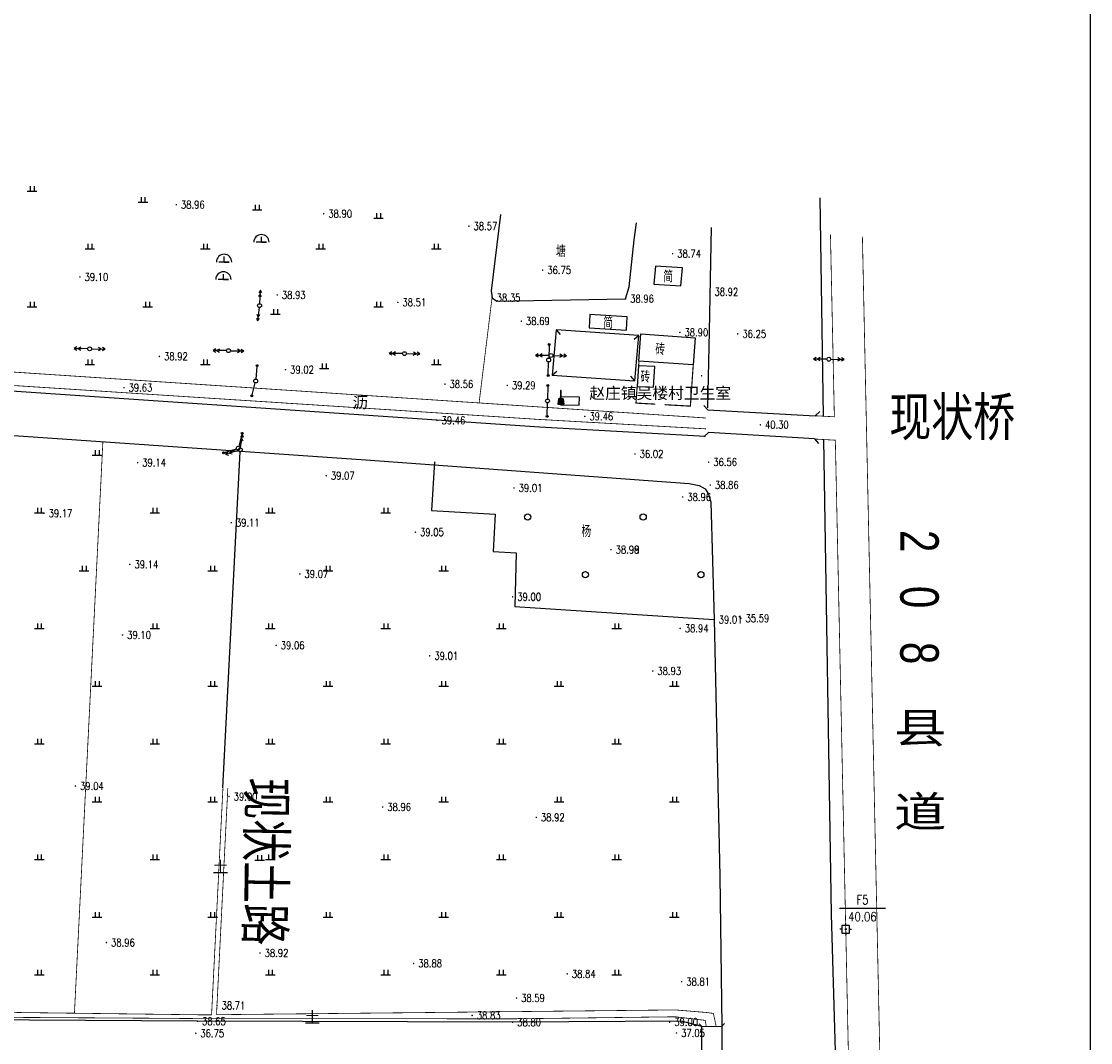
# Model space of a CAD drawing. Extents: x 456755 to 458049, y 3845626 to 3853218.
# Tile 38 of 80: x 457771 to 458049, y 3848694 to 3848959. Entities that reach past the tile are written whole.
import ezdxf
from ezdxf.enums import TextEntityAlignment as Align

# ---------------------------------------------------------------- set-up
doc = ezdxf.new("R2010")
doc.units = 0
doc.header["$PDMODE"] = 34
doc.header["$PDSIZE"] = 0.2
for name, pattern in [('X2', [10, 8, -2]), ('X3', [5, 4, -1]), ('X31', [1.8, 1.2, -0.6])]:
    doc.linetypes.add(name, pattern=pattern)
doc.layers.get('0').update_dxf_attribs({"linetype": 'CONTINUOUS'})
doc.layers.add('ASSIST', color=7, linetype='CONTINUOUS', plot=False)
for name, color, linetype in [('DLDW', 11, 'CONTINUOUS'), ('DLSS', 4, 'CONTINUOUS'), ('DMTZ', 3, 'CONTINUOUS'), ('GCD', 1, 'CONTINUOUS'), ('GXYZ', 2, 'CONTINUOUS'), ('JMD', 6, 'CONTINUOUS'), ('KZD', 1, 'CONTINUOUS'), ('SXSS', 5, 'CONTINUOUS'), ('ZBTZ', 3, 'CONTINUOUS')]:
    doc.layers.add(name, color=color, linetype=linetype)
doc.styles.add('HZ', font='rs.shx', dxfattribs={"width": 0.8, "bigfont": 'hztxt.shx'})
doc.styles.add('仿宋体', font='仿宋_GB2312.ttf', dxfattribs={"width": 0.8})
doc.styles.add('黑体', font='simhei.ttf')
doc.linetypes.add('10411', pattern='A,2,[150,AAA.SHX,S=1,R=0,X=0,Y=1],2,[151,AAA.SHX,S=1,R=0,X=0,Y=3],1e-11', length=4)
doc.linetypes.add('10421', pattern='A,2,[150,AAA.SHX,S=0.5,R=0,X=0,Y=0.5],1e-11', length=2)
doc.linetypes.add('1161', pattern='A,0,[149,AAA.SHX,S=0.15,R=0,X=0,Y=0],-1.6', length=1.6)
doc.linetypes.add('443', pattern='A,5,[169,AAA.SHX,S=0.83,R=0,X=0,Y=0],5', length=10)

# ---------------------------------------------------------------- blocks, each defined once
blk = doc.blocks.new('GC200')
at = {"linetype": 'Continuous', "const_width": 0.2, "flags": 128}
blk.add_lwpolyline([(-0.1, 0, 1), (0.1, 0, 1)], format="xyb", close=True, dxfattribs=at)
blk = doc.blocks.new('*U30')
at = {"linetype": 'Continuous'}
for points in [[(0, 2.5), (0.1, 3.6), (-0.1, 3.6)], [(0, 2.5), (-0.1, 3.6), (-0.1, 1.4)], [(0, 2.5), (0.1, 1.4), (0.1, 3.6)], [(0, 2.5), (-0.1, 1.4), (0.1, 1.4)]]:
    blk.add_solid(points, dxfattribs=at)
blk = doc.blocks.new('*U31')
at = {"linetype": 'Continuous'}
for points in [[(-0.1, -0.1), (-0.6, 0.6), (-0.8, -0.8)], [(-0.1, -0.1), (0.6, 0.6), (-0.6, 0.6)], [(-0.1, -0.1), (0.8, -0.8), (0.6, 0.6)], [(-0.1, -0.1), (-0.8, -0.8), (0.8, -0.8)]]:
    blk.add_solid(points, dxfattribs=at)
blk = doc.blocks.new('gc017')
for p, q in [((-0.6, 0.6), (-0.8, -0.8)), ((-0.6, 0.6), (0.6, 0.6)), ((0.6, 0.6), (0.8, -0.8)), ((-0.8, -0.8), (0.8, -0.8))]:
    blk.add_line(p, q)
for points in [[(-0.1, 0.6), (0.1, 0.6), (0.1, 2.8), (-0.1, 2.8)], [(0.6, 0.6), (-0.6, 0.6), (-0.8, -0.8), (0.8, -0.8)]]:
    blk.add_lwpolyline(points, close=True)
at = {"const_width": 0.2}
blk.add_lwpolyline([(-0.6, 0.6), (-0.6, 0.6), (-0.6, 0.6)], dxfattribs=at)
blk.add_point((0, 0))
at = {"linetype": 'Continuous'}
for name, p in [('*U30', (0, -0.8)), ('*U31', (0, 0))]:
    blk.add_blockref(name, p, dxfattribs=at)
blk = doc.blocks.new('gc013a')
at = {"linetype": 'Continuous'}
blk.add_line((0.5, 0), (4, 0), dxfattribs=at)
at = {"linetype": 'Continuous', "flags": 128}
for points in [[(2.31, -0.4), (3, 0), (2.31, 0.4)], [(3.31, -0.4), (4, 0), (3.31, 0.4)]]:
    blk.add_lwpolyline(points, dxfattribs=at)
blk = doc.blocks.new('gc170')
at = {"linetype": 'Continuous'}
blk.add_circle((0, 0), 0.5, dxfattribs=at)
blk = doc.blocks.new('*U26')
at = {"linetype": 'Continuous'}
for points in [[(3.75, 0), (3.77, -0.1), (3.77, 0.1)], [(3.77, 0.1), (3.82, -0.18), (3.82, 0.18)], [(3.82, -0.18), (3.77, 0.1), (3.77, -0.1)], [(3.82, 0.18), (3.9, -0.23), (3.9, 0.23)], [(3.9, -0.23), (3.82, 0.18), (3.82, -0.18)], [(3.9, 0.23), (4, -0.25), (4, 0.25)], [(4, -0.25), (3.9, 0.23), (3.9, -0.23)], [(4, 0.25), (4.1, -0.23), (4.1, 0.23)], [(4.1, -0.23), (4, 0.25), (4, -0.25)], [(4.1, 0.23), (4.18, -0.18), (4.18, 0.18)], [(4.18, -0.18), (4.1, 0.23), (4.1, -0.23)], [(4.18, 0.18), (4.23, -0.1), (4.23, 0.1)], [(4.23, -0.1), (4.18, 0.18), (4.18, -0.18)], [(4.25, 0), (4.23, 0.1), (4.23, -0.1)]]:
    blk.add_solid(points, dxfattribs=at)
blk = doc.blocks.new('gc013c')
at = {"linetype": 'Continuous', "flags": 128}
blk.add_lwpolyline([(3.75, 0), (0.5, 0)], dxfattribs=at)
at = {"linetype": 'Continuous'}
blk.add_circle((4, 0), 0.25, dxfattribs=at)
blk.add_blockref('*U26', (0, 0), dxfattribs=at)
blk = doc.blocks.new('gc110')
at = {"linetype": 'Continuous'}
for points in [[(0, 0), (1.35, 0), (-1.35, 0)], [(0, 0), (0, 1.4)]]:
    blk.add_lwpolyline(points, dxfattribs=at)
blk.add_arc((0, 0), 2, 0, 180, dxfattribs=at)
blk = doc.blocks.new('gc326')
blk.add_circle((0, 0), 0.8)
blk = doc.blocks.new('gc119')
for p, q in [((-1.25, 0), (1.25, 0)), ((-0.5, 1.3), (-0.5, 0)), ((0.5, 1.3), (0.5, 0))]:
    blk.add_line(p, q)
blk = doc.blocks.new('*U23')
at = {"linetype": 'Continuous'}
for points in [[(-0.15, 0), (-0.14, -0.06), (-0.14, 0.06)], [(-0.14, 0.06), (-0.11, -0.11), (-0.11, 0.11)], [(-0.11, -0.11), (-0.14, 0.06), (-0.14, -0.06)], [(-0.11, 0.11), (-0.06, -0.14), (-0.06, 0.14)], [(-0.06, -0.14), (-0.11, 0.11), (-0.11, -0.11)], [(-0.06, 0.14), (0, -0.15), (0, 0.15)], [(0, -0.15), (-0.06, 0.14), (-0.06, -0.14)], [(0, 0.15), (0.06, -0.14), (0.06, 0.14)], [(0.06, -0.14), (0, 0.15), (0, -0.15)], [(0.06, 0.14), (0.11, -0.11), (0.11, 0.11)], [(0.11, -0.11), (0.06, 0.14), (0.06, -0.14)], [(0.11, 0.11), (0.14, -0.06), (0.14, 0.06)], [(0.14, -0.06), (0.11, 0.11), (0.11, -0.11)], [(0.15, 0), (0.14, 0.06), (0.14, -0.06)]]:
    blk.add_solid(points, dxfattribs=at)
blk = doc.blocks.new('gc259')
at = {"linetype": 'Continuous', "flags": 128}
for points in [[(-1, 0), (-1.5, 0)], [(-1, -1), (1, -1), (1, 1), (-1, 1), (-1, -1)], [(0, 1), (0, 1.5)], [(1, 0), (1.5, 0)], [(0, -1), (0, -1.5)]]:
    blk.add_lwpolyline(points, dxfattribs=at)
at = {"linetype": 'Continuous'}
blk.add_circle((0, 0), 0.15, dxfattribs=at)
blk.add_point((0, 0), dxfattribs=at)
blk.add_blockref('*U23', (0, 0), dxfattribs=at)

msp = doc.modelspace()

# ---------------------------------------------------------------- linework, layer by layer
at = {"linetype": 'Continuous'}
msp.add_lwpolyline([(456860.79, 3847544.64), (458048.79, 3847544.64), (458048.79, 3849224.64), (456860.79, 3849224.64)], close=True, dxfattribs=at)
at = {"layer": 'ASSIST', "linetype": 'Continuous', "elevation": -37.75, "flags": 128}
msp.add_lwpolyline([(457947.82, 3848691.68), (457947.77, 3848698.36), (457952.95, 3848698.39), (457953, 3848691.71)], close=True, dxfattribs=at)
at = {"layer": 'DLDW', "linetype": '1161', "elevation": 1.88, "flags": 128}
msp.add_lwpolyline([(457910.99, 3848861.88), (457911.04, 3848859.76), (457915.94, 3848859.68), (457915.97, 3848861.79)], close=True, dxfattribs=at)
at = {"layer": 'DLSS', "linetype": 'Continuous'}
for p, q in [((457949.33, 3848858.47, -37.75), (457948.26, 3848859.66, -37.75)), ((457949.33, 3848858.47, -37.75), (457977.23, 3848856.96, -37.75)), ((457977.23, 3848856.96, -37.75), (457978.42, 3848858.03, -37.75)), ((457949.5, 3848852.58, -37.75), (457948.3, 3848851.52, -37.75)), ((457977.01, 3848850.93, -37.75), (457949.5, 3848852.58, -37.75)), ((457977.01, 3848850.93, -37.75), (457978.07, 3848849.74, -37.75))]:
    msp.add_line(p, q, dxfattribs=at)
at = {"layer": 'DLSS', "linetype": 'Continuous', "const_width": 0.2, "flags": 128}
for points, elevation in [([(457977.23, 3848856.96), (457982.21, 3848856.69), (457981.2, 3848904.01)], 2.19), ([(457993.31, 3848724.49), (457990.19, 3848870.96), (457989.5, 3848903.51)], -37.75), ([(458009.54, 3847778.72), (457994.52, 3848667.76), (457990.46, 3848858.32), (457989.5, 3848903.51)], -37.75), ([(457749.16, 3848866.09), (457905.69, 3848855.99), (457948.83, 3848853.56)], 1.83), ([(458001.4, 3847778.29), (457986.36, 3848667.6), (457982.47, 3848850.61), (457977.01, 3848850.92)], -37.75), ([(457821.69, 3848701.39), (457824.63, 3848760.22)], -37.75), ([(457735.34, 3848700.56), (457735.41, 3848701.18), (457749.71, 3848700.81), (457803.83, 3848700.48), (457818.26, 3848700.37), (457898.94, 3848700.32), (457940.91, 3848700.85), (457948.65, 3848699.92), (457948.92, 3848698.36)], -37.75)]:
    msp.add_lwpolyline(points, dxfattribs=dict(at, elevation=elevation))
at = {"layer": 'DLSS', "linetype": 'X2', "const_width": 0.2, "flags": 128}
for points, elevation in [([(457948.83, 3848856.38), (457906.75, 3848859.17), (457748.78, 3848869.64)], 1.74), ([(457820.41, 3848701.37), (457823.36, 3848760.29)], -37.75), ([(457820.41, 3848701.37), (457818.37, 3848701.35), (457771.02, 3848701.95), (457742.47, 3848702.53), (457736.8, 3848703.14)], -37.75), ([(457951.51, 3848698.38), (457950.78, 3848701.72), (457949.07, 3848701.96), (457940.93, 3848702.63), (457899.25, 3848702.19), (457821.69, 3848701.39)], -37.75)]:
    msp.add_lwpolyline(points, dxfattribs=dict(at, elevation=elevation))
at = {"layer": 'DMTZ', "color": 5, "linetype": '10411', "flags": 128}
for points, elevation in [([(457979.42, 3848856.84), (457978.53, 3848913.57)], -37.75), ([(457950.22, 3848905.88), (457949.65, 3848878.95), (457949.23, 3848859.04)], 1.83), ([(457948.72, 3848851.59), (457905.57, 3848854.02), (457749.32, 3848864.63)], 1.83), ([(457747.68, 3848853.3), (457860.5, 3848845.49), (457944.5, 3848839.37), (457947.09, 3848838.85), (457948.64, 3848837.98), (457949.49, 3848836.63), (457950.09, 3848834.53), (457950.96, 3848804.01), (457952.5, 3848737.35), (457952.95, 3848698.39)], 1.11), ([(457992.75, 3848168.5), (457993.67, 3848270.12), (457989.51, 3848452.68), (457983.45, 3848659.31), (457981.45, 3848727.52), (457979.51, 3848850.77)], -37.75), ([(457947.77, 3848698.36), (457942.46, 3848699.73), (457898.63, 3848699.43), (457816.74, 3848699.69), (457773.13, 3848700), (457738.27, 3848700.64), (457737.07, 3848700.66), (457736.29, 3848700.49)], 1.79)]:
    msp.add_lwpolyline(points, dxfattribs=dict(at, elevation=elevation))
at = {"layer": 'JMD', "linetype": 'Continuous'}
for p, q in [((457909.93, 3848879.3, -37.75), (457910.97, 3848878.08, -37.75)), ((457931.4, 3848877.8, -37.75), (457930.18, 3848876.76, -37.75)), ((457908.93, 3848867.54, -37.75), (457910.14, 3848868.58, -37.75)), ((457930.39, 3848866.04, -37.75), (457929.35, 3848867.26, -37.75))]:
    msp.add_line(p, q, dxfattribs=at)
at = {"layer": 'JMD', "linetype": 'Continuous', "elevation": -37.75, "flags": 128}
for points in [[(457935.78, 3848895.84), (457935.34, 3848891.15), (457942.32, 3848890.71), (457942.76, 3848895.4)], [(457928.39, 3848882.69), (457918.71, 3848883.27), (457918.49, 3848879.78), (457928.17, 3848879.19)], [(457909.93, 3848879.3), (457908.93, 3848867.54), (457930.39, 3848866.04), (457931.4, 3848877.8)], [(457931.93, 3848878.2), (457946.04, 3848877.22), (457945.55, 3848870.19), (457931.43, 3848871.18)], [(457931.35, 3848869.96), (457930.97, 3848864.59), (457935.2, 3848864.35), (457935.57, 3848869.72)]]:
    msp.add_lwpolyline(points, close=True, dxfattribs=at)
at = {"layer": 'JMD', "linetype": '443', "const_width": 0.3, "elevation": -37.75, "flags": 128}
for points in [[(457931.43, 3848871.18), (457931.37, 3848869.96)], [(457938.15, 3848859.83), (457944.8, 3848859.46), (457945.55, 3848870.19)], [(457930.97, 3848864.59), (457930.67, 3848860.25), (457935.71, 3848859.97)]]:
    msp.add_lwpolyline(points, dxfattribs=at)
at = {"layer": 'KZD', "linetype": 'Continuous'}
msp.add_line((457983.51, 3848729.05, -37.75), (457995.51, 3848729.05, -37.75), dxfattribs=at)
at = {"layer": 'SXSS', "linetype": 'Continuous'}
for p, q in [((457947.77, 3848698.36, -37.75), (457947.06, 3848699.06, -37.75)), ((457947.77, 3848698.36, -37.75), (457952.95, 3848698.39, -37.75)), ((457952.95, 3848698.39, -37.75), (457953.65, 3848699.1, -37.75))]:
    msp.add_line(p, q, dxfattribs=at)
at = {"layer": 'SXSS', "linetype": '10421', "elevation": 0.6, "flags": 128}
msp.add_lwpolyline([(457895.47, 3848909.19), (457893.03, 3848889.42), (457893.28, 3848887.6), (457894.54, 3848886.75), (457927.96, 3848887.34), (457928.9, 3848890.48), (457930.16, 3848902.66), (457930.84, 3848907.05)], dxfattribs=at)
at = {"layer": 'SXSS', "linetype": 'X31', "elevation": -37.75}
for points in [[(457947.82, 3848691.68), (457947.77, 3848698.36)], [(457952.95, 3848698.39), (457953, 3848691.71)]]:
    msp.add_lwpolyline(points, dxfattribs=at)
at = {"layer": 'ZBTZ', "linetype": 'Continuous', "const_width": 0.2, "flags": 128}
for points, elevation in [([(457893.28, 3848887.6), (457889.91, 3848860.29)], 0.6), ([(457784.78, 3848701.77), (457792.17, 3848850.22)], -37.75)]:
    msp.add_lwpolyline(points, dxfattribs=dict(at, elevation=elevation))
at = {"layer": 'ZBTZ', "linetype": '1161', "flags": 128}
for points, elevation in [([(457823.36, 3848760.29), (457827.87, 3848847.62)], -37.75), ([(457878.31, 3848845.03), (457877.54, 3848832.37), (457894.12, 3848831.36), (457893.53, 3848821.7), (457899.57, 3848821.33), (457899.17, 3848807.42), (457950.86, 3848804.01)], 1.71)]:
    msp.add_lwpolyline(points, dxfattribs=dict(at, elevation=elevation))

# ---------------------------------------------------------------- block references
at = {"layer": 'DLDW', "linetype": 'Continuous'}
for p in [(457833.36, 3848902.03, 1.15), (457823.66, 3848896.89, 1.27), (457823.48, 3848892.35, 1.21)]:
    msp.add_blockref('gc110', p, dxfattribs=at)
at = {"layer": 'DLDW', "linetype": '1161'}
msp.add_blockref('gc017', (457911.14, 3848860.74, -37.75), dxfattribs=at)
at = {"layer": 'GCD', "linetype": 'Continuous'}
ref = msp.add_blockref('GC200', (457811.24, 3848911.79, 1.21), dxfattribs=at)
ref.add_attrib('height', '38.96', dxfattribs={"linetype": 'Continuous', "height": 2, "style": 'HZ', "width": 0.8}).set_placement((457812.44, 3848911.79, -37.75), align=Align.MIDDLE_LEFT)
ref = msp.add_blockref('GC200', (457849.54, 3848909.43, 1.15), dxfattribs=at)
ref.add_attrib('height', '38.90', dxfattribs={"linetype": 'Continuous', "height": 2, "style": 'HZ', "width": 0.8}).set_placement((457850.74, 3848909.43, -37.75), align=Align.MIDDLE_LEFT)
ref = msp.add_blockref('GC200', (457887.26, 3848906.2, 0.82), dxfattribs=at)
ref.add_attrib('height', '38.57', dxfattribs={"linetype": 'Continuous', "height": 2, "style": 'HZ', "width": 0.8}).set_placement((457888.46, 3848906.2, -37.75), align=Align.MIDDLE_LEFT)
ref = msp.add_blockref('GC200', (457940.2, 3848899.08, 0.99), dxfattribs=at)
ref.add_attrib('height', '38.74', dxfattribs={"linetype": 'Continuous', "height": 2, "style": 'HZ', "width": 0.8}).set_placement((457941.4, 3848899.08, 0.99), align=Align.MIDDLE_LEFT)
ref = msp.add_blockref('GC200', (457786.2, 3848893.01, 1.35), dxfattribs=at)
ref.add_attrib('height', '39.10', dxfattribs={"linetype": 'Continuous', "height": 2, "style": 'HZ', "width": 0.8}).set_placement((457787.4, 3848893.01, -37.75), align=Align.MIDDLE_LEFT)
ref = msp.add_blockref('GC200', (457906.44, 3848894.78, -1), dxfattribs=at)
ref.add_attrib('height', '36.75', dxfattribs={"linetype": 'Continuous', "height": 2, "style": 'HZ', "width": 0.8}).set_placement((457907.64, 3848894.78, -37.75), align=Align.MIDDLE_LEFT)
ref = msp.add_blockref('GC200', (457837.47, 3848888.34, 1.18), dxfattribs=at)
ref.add_attrib('height', '38.93', dxfattribs={"linetype": 'Continuous', "height": 2, "style": 'HZ', "width": 0.8}).set_placement((457838.67, 3848888.34, -37.75), align=Align.MIDDLE_LEFT)
ref = msp.add_blockref('GC200', (457893.28, 3848887.6, 0.6), dxfattribs=at)
ref.add_attrib('height', '38.35', dxfattribs={"linetype": 'Continuous', "height": 2, "style": 'HZ', "width": 0.8}).set_placement((457894.48, 3848887.6, -37.75), align=Align.MIDDLE_LEFT)
ref = msp.add_blockref('GC200', (457949.87, 3848889.15, 1.17), dxfattribs=at)
ref.add_attrib('height', '38.92', dxfattribs={"linetype": 'Continuous', "height": 2, "style": 'HZ', "width": 0.8}).set_placement((457951.07, 3848889.15, -37.75), align=Align.MIDDLE_LEFT)
ref = msp.add_blockref('GC200', (457868.79, 3848886.41, 0.77), dxfattribs=at)
ref.add_attrib('height', '38.51', dxfattribs={"linetype": 'Continuous', "height": 2, "style": 'HZ', "width": 0.8}).set_placement((457869.99, 3848886.41, -37.75), align=Align.MIDDLE_LEFT)
ref = msp.add_blockref('GC200', (457927.96, 3848887.34, 1.21), dxfattribs=at)
ref.add_attrib('height', '38.96', dxfattribs={"linetype": 'Continuous', "height": 2, "style": 'HZ', "width": 0.8}).set_placement((457929.16, 3848887.34, -37.75), align=Align.MIDDLE_LEFT)
ref = msp.add_blockref('GC200', (457900.88, 3848881.54, 0.95), dxfattribs=at)
ref.add_attrib('height', '38.69', dxfattribs={"linetype": 'Continuous', "height": 2, "style": 'HZ', "width": 0.8}).set_placement((457902.08, 3848881.54, -37.75), align=Align.MIDDLE_LEFT)
ref = msp.add_blockref('GC200', (457942.07, 3848878.6, 1.15), dxfattribs=at)
ref.add_attrib('height', '38.90', dxfattribs={"linetype": 'Continuous', "height": 2, "style": 'HZ', "width": 0.8}).set_placement((457943.27, 3848878.6, -37.75), align=Align.MIDDLE_LEFT)
ref = msp.add_blockref('GC200', (457957.12, 3848878.23, -1.5), dxfattribs=at)
ref.add_attrib('height', '36.25', dxfattribs={"linetype": 'Continuous', "height": 2, "style": 'HZ', "width": 0.8}).set_placement((457958.32, 3848878.23, -37.75), align=Align.MIDDLE_LEFT)
ref = msp.add_blockref('GC200', (457806.86, 3848872.36, 1.17), dxfattribs=at)
ref.add_attrib('height', '38.92', dxfattribs={"linetype": 'Continuous', "height": 2, "style": 'HZ', "width": 0.8}).set_placement((457808.06, 3848872.36, -37.75), align=Align.MIDDLE_LEFT)
ref = msp.add_blockref('GC200', (457839.61, 3848868.93, 1.27), dxfattribs=at)
ref.add_attrib('height', '39.02', dxfattribs={"linetype": 'Continuous', "height": 2, "style": 'HZ', "width": 0.8}).set_placement((457840.81, 3848868.93, -37.75), align=Align.MIDDLE_LEFT)
ref = msp.add_blockref('GC200', (457947.73, 3848867.35, 1.24), dxfattribs=at)
ref.add_attrib('height', '38.99', dxfattribs={"linetype": 'Continuous', "height": 2, "style": 'HZ', "width": 0.8}).set_placement((457925.39, 3848822.19, -37.75), align=Align.MIDDLE_LEFT)
ref = msp.add_blockref('GC200', (457797.64, 3848864.24, 1.88), dxfattribs=at)
ref.add_attrib('height', '39.63', dxfattribs={"linetype": 'Continuous', "height": 2, "style": 'HZ', "width": 0.8}).set_placement((457798.84, 3848864.24, -37.75), align=Align.MIDDLE_LEFT)
ref = msp.add_blockref('GC200', (457881.02, 3848865.17, 0.81), dxfattribs=at)
ref.add_attrib('height', '38.56', dxfattribs={"linetype": 'Continuous', "height": 2, "style": 'HZ', "width": 0.8}).set_placement((457882.22, 3848865.17, -37.75), align=Align.MIDDLE_LEFT)
ref = msp.add_blockref('GC200', (457897.23, 3848864.84, 1.54), dxfattribs=at)
ref.add_attrib('height', '39.29', dxfattribs={"linetype": 'Continuous', "height": 2, "style": 'HZ', "width": 0.8}).set_placement((457898.43, 3848864.84, -37.75), align=Align.MIDDLE_LEFT)
ref = msp.add_blockref('GC200', (457878.97, 3848855.74, 1.71), dxfattribs=at)
ref.add_attrib('height', '39.46', dxfattribs={"linetype": 'Continuous', "height": 2, "style": 'HZ', "width": 0.8}).set_placement((457880.17, 3848855.74, -37.75), align=Align.MIDDLE_LEFT)
ref = msp.add_blockref('GC200', (457917.37, 3848856.79, 1.71), dxfattribs=at)
ref.add_attrib('height', '39.46', dxfattribs={"linetype": 'Continuous', "height": 2, "style": 'HZ', "width": 0.8}).set_placement((457918.57, 3848856.79, -37.75), align=Align.MIDDLE_LEFT)
ref = msp.add_blockref('GC200', (457962.98, 3848854.61, 2.55), dxfattribs=at)
ref.add_attrib('height', '40.30', dxfattribs={"linetype": 'Continuous', "height": 2, "style": 'HZ', "width": 0.8}).set_placement((457964.18, 3848854.61, -37.75), align=Align.MIDDLE_LEFT)
ref = msp.add_blockref('GC200', (457930.43, 3848847.04, -1.73), dxfattribs=at)
ref.add_attrib('height', '36.02', dxfattribs={"linetype": 'Continuous', "height": 2, "style": 'HZ', "width": 0.8}).set_placement((457931.63, 3848847.04, -37.75), align=Align.MIDDLE_LEFT)
ref = msp.add_blockref('GC200', (457801.19, 3848844.8, 1.39), dxfattribs=at)
ref.add_attrib('height', '39.14', dxfattribs={"linetype": 'Continuous', "height": 2, "style": 'HZ', "width": 0.8}).set_placement((457802.39, 3848844.8, 1.39), align=Align.MIDDLE_LEFT)
ref = msp.add_blockref('GC200', (457949.56, 3848844.92, -1.19), dxfattribs=at)
ref.add_attrib('height', '36.56', dxfattribs={"linetype": 'Continuous', "height": 2, "style": 'HZ', "width": 0.8}).set_placement((457950.76, 3848844.92, -37.75), align=Align.MIDDLE_LEFT)
ref = msp.add_blockref('GC200', (457850.2, 3848841.38, 1.33), dxfattribs=at)
ref.add_attrib('height', '39.07', dxfattribs={"linetype": 'Continuous', "height": 2, "style": 'HZ', "width": 0.8}).set_placement((457851.4, 3848841.38, -37.75), align=Align.MIDDLE_LEFT)
ref = msp.add_blockref('GC200', (457898.99, 3848838.21, 1.27), dxfattribs=at)
ref.add_attrib('height', '39.01', dxfattribs={"linetype": 'Continuous', "height": 2, "style": 'HZ', "width": 0.8}).set_placement((457900.19, 3848838.21, -37.75), align=Align.MIDDLE_LEFT)
ref = msp.add_blockref('GC200', (457949.97, 3848838.97, 1.11), dxfattribs=at)
ref.add_attrib('height', '38.86', dxfattribs={"linetype": 'Continuous', "height": 2, "style": 'HZ', "width": 0.8}).set_placement((457951.17, 3848838.97, -37.75), align=Align.MIDDLE_LEFT)
ref = msp.add_blockref('GC200', (457942.82, 3848835.87, 1.21), dxfattribs=at)
ref.add_attrib('height', '38.96', dxfattribs={"linetype": 'Continuous', "height": 2, "style": 'HZ', "width": 0.8}).set_placement((457944.02, 3848835.87, -37.75), align=Align.MIDDLE_LEFT)
ref = msp.add_blockref('GC200', (457776.87, 3848831.62, 1.42), dxfattribs=at)
ref.add_attrib('height', '39.17', dxfattribs={"linetype": 'Continuous', "height": 2, "style": 'HZ', "width": 0.8}).set_placement((457778.07, 3848831.62, -37.75), align=Align.MIDDLE_LEFT)
ref = msp.add_blockref('GC200', (457825.52, 3848829.19, 1.36), dxfattribs=at)
ref.add_attrib('height', '39.11', dxfattribs={"linetype": 'Continuous', "height": 2, "style": 'HZ', "width": 0.8}).set_placement((457826.72, 3848829.19, -37.75), align=Align.MIDDLE_LEFT)
ref = msp.add_blockref('GC200', (457873.37, 3848826.72, 1.3), dxfattribs=at)
ref.add_attrib('height', '39.05', dxfattribs={"linetype": 'Continuous', "height": 2, "style": 'HZ', "width": 0.8}).set_placement((457874.57, 3848826.72, -37.75), align=Align.MIDDLE_LEFT)
ref = msp.add_blockref('GC200', (457924.19, 3848822.19, 1.23), dxfattribs=at)
ref.add_attrib('height', '38.98', dxfattribs={"linetype": 'Continuous', "height": 2, "style": 'HZ', "width": 0.8}).set_placement((457925.39, 3848822.19, -37.75), align=Align.MIDDLE_LEFT)
ref = msp.add_blockref('GC200', (457799.17, 3848818.34, 1.39), dxfattribs=at)
ref.add_attrib('height', '39.14', dxfattribs={"linetype": 'Continuous', "height": 2, "style": 'HZ', "width": 0.8}).set_placement((457800.37, 3848818.34, -37.75), align=Align.MIDDLE_LEFT)
ref = msp.add_blockref('GC200', (457843.35, 3848815.88, 1.32), dxfattribs=at)
ref.add_attrib('height', '39.07', dxfattribs={"linetype": 'Continuous', "height": 2, "style": 'HZ', "width": 0.8}).set_placement((457844.55, 3848815.88, -37.75), align=Align.MIDDLE_LEFT)
ref = msp.add_blockref('GC200', (457898.64, 3848809.93, 1.25), dxfattribs=at)
ref.add_attrib('height', '39.00', dxfattribs={"linetype": 'Continuous', "height": 2, "style": 'HZ', "width": 0.8}).set_placement((457899.84, 3848809.93, -37.75), align=Align.MIDDLE_LEFT)
ref = msp.add_blockref('GC200', (457957.93, 3848804.36, -2.16), dxfattribs=at)
ref.add_attrib('height', '35.59', dxfattribs={"linetype": 'Continuous', "height": 2, "style": 'HZ', "width": 0.8}).set_placement((457959.13, 3848804.36, -37.75), align=Align.MIDDLE_LEFT)
ref = msp.add_blockref('GC200', (457942.15, 3848801.72, 1.19), dxfattribs=at)
ref.add_attrib('height', '38.94', dxfattribs={"linetype": 'Continuous', "height": 2, "style": 'HZ', "width": 0.8}).set_placement((457943.35, 3848801.72, -37.75), align=Align.MIDDLE_LEFT)
ref = msp.add_blockref('GC200', (457950.96, 3848804.01, 1.26), dxfattribs=at)
ref.add_attrib('height', '39.01', dxfattribs={"linetype": 'Continuous', "height": 2, "style": 'HZ', "width": 0.8}).set_placement((457952.16, 3848804.01, -37.75), align=Align.MIDDLE_LEFT)
ref = msp.add_blockref('GC200', (457797.28, 3848800.03, 1.36), dxfattribs=at)
ref.add_attrib('height', '39.10', dxfattribs={"linetype": 'Continuous', "height": 2, "style": 'HZ', "width": 0.8}).set_placement((457798.48, 3848800.03, -37.75), align=Align.MIDDLE_LEFT)
ref = msp.add_blockref('GC200', (457837.18, 3848797.32, 1.31), dxfattribs=at)
ref.add_attrib('height', '39.06', dxfattribs={"linetype": 'Continuous', "height": 2, "style": 'HZ', "width": 0.8}).set_placement((457838.38, 3848797.32, -37.75), align=Align.MIDDLE_LEFT)
ref = msp.add_blockref('GC200', (457877.09, 3848794.6, 1.26), dxfattribs=at)
ref.add_attrib('height', '39.01', dxfattribs={"linetype": 'Continuous', "height": 2, "style": 'HZ', "width": 0.8}).set_placement((457878.29, 3848794.6, -37.75), align=Align.MIDDLE_LEFT)
ref = msp.add_blockref('GC200', (457935.03, 3848790.66, 1.18), dxfattribs=at)
ref.add_attrib('height', '38.93', dxfattribs={"linetype": 'Continuous', "height": 2, "style": 'HZ', "width": 0.8}).set_placement((457936.23, 3848790.66, -37.75), align=Align.MIDDLE_LEFT)
ref = msp.add_blockref('GC200', (457785.04, 3848760.77, 1.29), dxfattribs=at)
ref.add_attrib('height', '39.04', dxfattribs={"linetype": 'Continuous', "height": 2, "style": 'HZ', "width": 0.8}).set_placement((457786.24, 3848760.77, -37.75), align=Align.MIDDLE_LEFT)
ref = msp.add_blockref('GC200', (457824.95, 3848758.06, 1.25), dxfattribs=at)
ref.add_attrib('height', '39.00', dxfattribs={"linetype": 'Continuous', "height": 2, "style": 'HZ', "width": 0.8}).set_placement((457826.15, 3848758.06, -37.75), align=Align.MIDDLE_LEFT)
ref = msp.add_blockref('GC200', (457864.86, 3848755.34, 1.22), dxfattribs=at)
ref.add_attrib('height', '38.96', dxfattribs={"linetype": 'Continuous', "height": 2, "style": 'HZ', "width": 0.8}).set_placement((457866.06, 3848755.34, -37.75), align=Align.MIDDLE_LEFT)
ref = msp.add_blockref('GC200', (457904.77, 3848752.63, 1.17), dxfattribs=at)
ref.add_attrib('height', '38.92', dxfattribs={"linetype": 'Continuous', "height": 2, "style": 'HZ', "width": 0.8}).set_placement((457905.97, 3848752.63, -37.75), align=Align.MIDDLE_LEFT)
ref = msp.add_blockref('GC200', (457793.09, 3848720.13, 1.21), dxfattribs=at)
ref.add_attrib('height', '38.96', dxfattribs={"linetype": 'Continuous', "height": 2, "style": 'HZ', "width": 0.8}).set_placement((457794.29, 3848720.13, -37.75), align=Align.MIDDLE_LEFT)
ref = msp.add_blockref('GC200', (457833, 3848717.42, 1.17), dxfattribs=at)
ref.add_attrib('height', '38.92', dxfattribs={"linetype": 'Continuous', "height": 2, "style": 'HZ', "width": 0.8}).set_placement((457834.2, 3848717.42, -37.75), align=Align.MIDDLE_LEFT)
ref = msp.add_blockref('GC200', (457872.91, 3848714.7, 1.13), dxfattribs=at)
ref.add_attrib('height', '38.88', dxfattribs={"linetype": 'Continuous', "height": 2, "style": 'HZ', "width": 0.8}).set_placement((457874.11, 3848714.7, -37.75), align=Align.MIDDLE_LEFT)
ref = msp.add_blockref('GC200', (457912.81, 3848711.99, 1.09), dxfattribs=at)
ref.add_attrib('height', '38.84', dxfattribs={"linetype": 'Continuous', "height": 2, "style": 'HZ', "width": 0.8}).set_placement((457914.01, 3848711.99, -37.75), align=Align.MIDDLE_LEFT)
ref = msp.add_blockref('GC200', (457942.54, 3848709.96, 1.06), dxfattribs=at)
ref.add_attrib('height', '38.81', dxfattribs={"linetype": 'Continuous', "height": 2, "style": 'HZ', "width": 0.8}).set_placement((457943.74, 3848709.96, -37.75), align=Align.MIDDLE_LEFT)
ref = msp.add_blockref('GC200', (457899.63, 3848705.73, 0.84), dxfattribs=at)
ref.add_attrib('height', '38.59', dxfattribs={"linetype": 'Continuous', "height": 2, "style": 'HZ', "width": 0.8}).set_placement((457900.83, 3848705.73, -37.75), align=Align.MIDDLE_LEFT)
ref = msp.add_blockref('GC200', (457821.81, 3848703.78, 0.96), dxfattribs=at)
ref.add_attrib('height', '38.71', dxfattribs={"linetype": 'Continuous', "height": 2, "style": 'HZ', "width": 0.8}).set_placement((457823.01, 3848703.78, -37.75), align=Align.MIDDLE_LEFT)
ref = msp.add_blockref('GC200', (457816.74, 3848699.69, 0.9), dxfattribs=at)
ref.add_attrib('height', '38.65', dxfattribs={"linetype": 'Continuous', "height": 2, "style": 'HZ', "width": 0.8}).set_placement((457817.94, 3848699.69, -37.75), align=Align.MIDDLE_LEFT)
ref = msp.add_blockref('GC200', (457888.11, 3848701.19, 1.08), dxfattribs=at)
ref.add_attrib('height', '38.83', dxfattribs={"linetype": 'Continuous', "height": 2, "style": 'HZ', "width": 0.8}).set_placement((457889.31, 3848701.19, -37.75), align=Align.MIDDLE_LEFT)
ref = msp.add_blockref('GC200', (457898.63, 3848699.43, 1.05), dxfattribs=at)
ref.add_attrib('height', '38.80', dxfattribs={"linetype": 'Continuous', "height": 2, "style": 'HZ', "width": 0.8}).set_placement((457899.83, 3848699.43, -37.75), align=Align.MIDDLE_LEFT)
ref = msp.add_blockref('GC200', (457939.43, 3848699.47, 1.25), dxfattribs=at)
ref.add_attrib('height', '39.00', dxfattribs={"linetype": 'Continuous', "height": 2, "style": 'HZ', "width": 0.8}).set_placement((457940.63, 3848699.47, -37.75), align=Align.MIDDLE_LEFT)
ref = msp.add_blockref('GC200', (457816.3, 3848696.57, -1), dxfattribs=at)
ref.add_attrib('height', '36.75', dxfattribs={"linetype": 'Continuous', "height": 2, "style": 'HZ', "width": 0.8}).set_placement((457817.5, 3848696.57, -37.75), align=Align.MIDDLE_LEFT)
ref = msp.add_blockref('GC200', (457941.2, 3848696.63, -0.7), dxfattribs=at)
ref.add_attrib('height', '37.05', dxfattribs={"linetype": 'Continuous', "height": 2, "style": 'HZ', "width": 0.8}).set_placement((457942.4, 3848696.63, -37.75), align=Align.MIDDLE_LEFT)
at = {"layer": 'GXYZ', "linetype": 'Continuous'}
for name, p, rotation in [('gc013a', (457832.88, 3848885.57, -37.75), 86.54474927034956), ('gc013a', (457832.88, 3848885.57, -37.75), 262.4192914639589), ('gc013a', (457788.73, 3848874.34, -37.75), 178.4308227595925), ('gc013a', (457788.73, 3848874.34, -37.75), 359.2377740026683), ('gc013c', (457907.99, 3848871.44, -37.75), 88.38697887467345), ('gc013a', (457824.81, 3848873.86, -37.75), 179.2377740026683), ('gc013a', (457824.81, 3848873.86, -37.75), 359.0512362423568), ('gc013a', (457870.52, 3848873.1, -37.75), 179.0512362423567), ('gc013a', (457870.52, 3848873.1, -37.75), 359.2414626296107), ('gc013a', (457908.6, 3848872.6, -37.75), 179.2414626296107), ('gc013a', (457908.6, 3848872.6, -37.75), 359.2414626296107), ('gc013a', (457980.79, 3848871.64, -37.75), 179.2414626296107), ('gc013a', (457980.79, 3848871.64, -37.75), 359.2414626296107), ('gc013c', (457831.88, 3848865.99, -37.75), 85.15081140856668), ('gc013c', (457907.99, 3848871.44, -37.75), 268.3869788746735), ('gc013c', (457831.88, 3848865.99, -37.75), 255.4055109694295), ('gc013c', (457907.69, 3848860.81, -37.75), 88.38697887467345), ('gc013c', (457907.69, 3848860.81, -37.75), 268.3869788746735), ('gc013c', (457827.33, 3848848.53, -37.75), 75.4055109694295), ('gc013a', (457827.89, 3848848.12, -37.75), 82.41929146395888), ('gc013c', (457827.33, 3848848.53, -37.75), 197.1510331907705), ('gc013a', (457827.89, 3848848.12, -37.75), 197.1510331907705)]:
    msp.add_blockref(name, p, dxfattribs=dict(at, rotation=rotation))
for p in [(457832.88, 3848885.57, -37.75), (457788.73, 3848874.34, -37.75), (457824.81, 3848873.86, -37.75), (457870.52, 3848873.1, -37.75), (457907.99, 3848871.44, -37.75), (457908.6, 3848872.6, -37.75), (457980.79, 3848871.64, -37.75), (457831.88, 3848865.99, -37.75), (457907.69, 3848860.81, -37.75), (457827.33, 3848848.53, -37.75), (457827.89, 3848848.12, -37.75)]:
    msp.add_blockref('gc170', p, dxfattribs=at)
at = {"layer": 'KZD', "linetype": 'Continuous'}
msp.add_blockref('gc259', (457985.17, 3848723.6, 2.31), dxfattribs=at)
at = {"layer": 'ZBTZ', "linetype": 'Continuous'}
for name, p in [('gc119', (457773.78, 3848915.29, -37.75)), ('gc119', (457802.6, 3848912.41, -37.75)), ('gc119', (457832.25, 3848910.44, -37.75)), ('gc119', (457863.78, 3848908.3, -37.75)), ('gc119', (457788.78, 3848900.29, -37.75)), ('gc119', (457818.78, 3848900.29, -37.75)), ('gc119', (457848.78, 3848900.29, -37.75)), ('gc119', (457878.78, 3848900.29, -37.75)), ('gc119', (457773.78, 3848885.29, -37.75)), ('gc119', (457803.78, 3848885.29, -37.75)), ('gc119', (457863.78, 3848885.29, -37.75)), ('gc119', (457837.01, 3848883.36, -37.75)), ('gc119', (457788.78, 3848870.29, -37.75)), ('gc119', (457818.78, 3848870.29, -37.75)), ('gc119', (457849.66, 3848869.21, -37.75)), ('gc119', (457878.78, 3848870.29, -37.75)), ('gc119', (457790.67, 3848846.72, -37.75)), ('gc119', (457775.67, 3848831.72, -37.75)), ('gc119', (457805.67, 3848831.72, -37.75)), ('gc119', (457835.67, 3848831.72, -37.75)), ('gc119', (457865.67, 3848831.72, -37.75)), ('gc326', (457902.54, 3848830.68, -37.75)), ('gc326', (457932.54, 3848830.68, -37.75)), ('gc119', (457787.29, 3848816.72, -37.75)), ('gc119', (457820.67, 3848816.72, -37.75)), ('gc119', (457850.67, 3848816.72, -37.75)), ('gc119', (457880.67, 3848816.72, -37.75)), ('gc326', (457917.54, 3848815.68, -37.75)), ('gc326', (457947.54, 3848815.68, -37.75)), ('gc119', (457775.67, 3848801.72, -37.75)), ('gc119', (457805.67, 3848801.72, -37.75)), ('gc119', (457835.67, 3848801.72, -37.75)), ('gc119', (457865.67, 3848801.72, -37.75)), ('gc119', (457895.67, 3848801.72, -37.75)), ('gc119', (457925.67, 3848801.72, -37.75)), ('gc119', (457790.67, 3848786.72, -37.75)), ('gc119', (457820.67, 3848786.72, -37.75)), ('gc119', (457850.67, 3848786.72, -37.75)), ('gc119', (457880.67, 3848786.72, -37.75)), ('gc119', (457910.67, 3848786.72, -37.75)), ('gc119', (457940.67, 3848786.72, -37.75)), ('gc119', (457775.67, 3848771.72, -37.75)), ('gc119', (457805.67, 3848771.72, -37.75)), ('gc119', (457835.67, 3848771.72, -37.75)), ('gc119', (457865.67, 3848771.72, -37.75)), ('gc119', (457895.67, 3848771.72, -37.75)), ('gc119', (457925.67, 3848771.72, -37.75)), ('gc119', (457790.67, 3848756.72, -37.75)), ('gc119', (457820.67, 3848756.72, -37.75)), ('gc119', (457850.67, 3848756.72, -37.75)), ('gc119', (457880.67, 3848756.72, -37.75)), ('gc119', (457910.67, 3848756.72, -37.75)), ('gc119', (457940.67, 3848756.72, -37.75)), ('gc119', (457775.67, 3848741.72, -37.75)), ('gc119', (457805.67, 3848741.72, -37.75)), ('gc119', (457832.87, 3848741.57, -37.75)), ('gc119', (457835.67, 3848741.72, -37.75)), ('gc119', (457865.67, 3848741.72, -37.75)), ('gc119', (457895.67, 3848741.72, -37.75)), ('gc119', (457925.67, 3848741.72, -37.75)), ('gc119', (457790.67, 3848726.72, -37.75)), ('gc119', (457820.67, 3848726.72, -37.75)), ('gc119', (457850.67, 3848726.72, -37.75)), ('gc119', (457880.67, 3848726.72, -37.75)), ('gc119', (457910.67, 3848726.72, -37.75)), ('gc119', (457940.67, 3848726.72, -37.75)), ('gc119', (457775.67, 3848711.72, -37.75)), ('gc119', (457805.67, 3848711.72, -37.75)), ('gc119', (457835.67, 3848711.72, -37.75)), ('gc119', (457865.67, 3848711.72, -37.75)), ('gc119', (457895.67, 3848711.72, -37.75)), ('gc119', (457925.67, 3848711.72, -37.75))]:
    msp.add_blockref(name, p, dxfattribs=at)

# ---------------------------------------------------------------- texts
at = {"color": 4, "linetype": 'Continuous', "insert": (458009.33, 3848827.31, -37.75), "char_height": 10, "attachment_point": 1, "rotation": 270, "style": '仿宋体'}
msp.add_mtext('{\\f@PMingLiU-ExtB|b0|i0|c0|p18;2\\f@PMingLiU-ExtB|b0|i0|c134|p18;   \\f@PMingLiU-ExtB|b0|i0|c0|p18;0\\f@PMingLiU-ExtB|b0|i0|c134|p18;   \\f@PMingLiU-ExtB|b0|i0|c0|p18;8} {\\f@FangSong_GB2312|b0|i0|c134|p49; 县  道}', dxfattribs=at)
at = {"layer": 'DLDW', "linetype": 'Continuous', "style": '黑体'}
msp.add_text('赵庄镇吴楼村卫生室', height=3, dxfattribs=at).set_placement((457936.97, 3848862.9, -37.75), align=Align.MIDDLE)
at = {"layer": 'DLSS', "linetype": 'Continuous', "style": '黑体'}
for s, p in [('沥', (457859.07, 3848860.41, -37.75)), ('土', (457822.73, 3848739.91, -37.75)), ('土', (457846.59, 3848700.86, -37.75))]:
    msp.add_text(s, height=3, dxfattribs=at).set_placement(p, align=Align.MIDDLE)
at = {"layer": 'DLSS', "color": 1, "linetype": 'X3', "style": '仿宋体', "width": 0.8}
msp.add_text('现状桥', height=10, dxfattribs=at).set_placement((457996.47, 3848851.7, -37.75))
at = {"layer": 'DLSS', "linetype": 'X3', "style": '仿宋体', "width": 0.8}
msp.add_text('现状土路', height=10, rotation=269.1436, dxfattribs=at).set_placement((457829.87, 3848763.1, -37.75))
at = {"layer": 'JMD', "linetype": 'Continuous', "style": 'HZ', "width": 0.8}
for p in [(457939.05, 3848893.28, -37.75), (457923.44, 3848881.23, -37.75)]:
    msp.add_text('简', height=3, dxfattribs=at).set_placement(p, align=Align.MIDDLE)
for p in [(457938.24, 3848874.2, -37.75), (457934.37, 3848867.06, -37.75)]:
    msp.add_text('砖', height=3, dxfattribs=at).set_placement(p, align=Align.MIDDLE_RIGHT)
at = {"layer": 'KZD', "linetype": 'Continuous', "style": 'HZ', "width": 0.8}
for s, p in [('F5', (457989.51, 3848731.25, -37.75)), ('40.06', (457989.51, 3848726.85, -37.75))]:
    msp.add_text(s, height=2.4, dxfattribs=at).set_placement(p, align=Align.MIDDLE)
at = {"layer": 'SXSS', "linetype": 'Continuous', "style": 'HZ', "width": 0.8}
msp.add_text('塘', height=3, dxfattribs=at).set_placement((457911.15, 3848899.88, -37.75), align=Align.MIDDLE)
at = {"layer": 'ZBTZ', "linetype": 'Continuous', "style": 'HZ', "width": 0.8}
msp.add_text('杨', height=3, dxfattribs=at).set_placement((457917.76, 3848827.12, -37.75), align=Align.MIDDLE)

doc.saveas('drawing.dxf')
